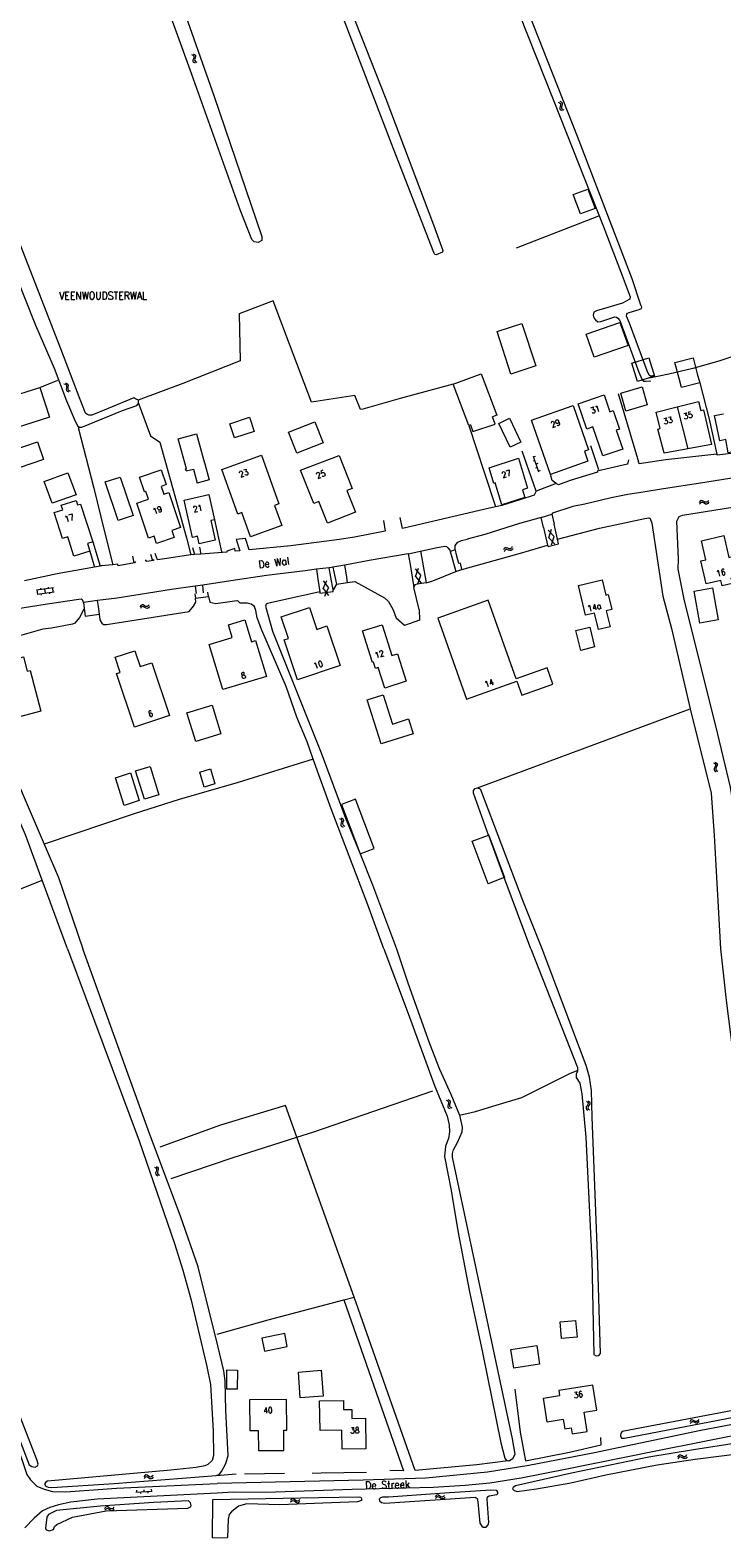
# Model space of a CAD drawing. Header units: metres. Extents: x 189705 to 199106, y 581686 to 588448.
# Tile 139 of 256: x 194162 to 194347, y 582342 to 582746. Entities that reach past the tile are written whole.
import ezdxf
from ezdxf.enums import TextEntityAlignment as Align

# ---------------------------------------------------------------- set-up
doc = ezdxf.new("R2010")
doc.units = ezdxf.units.M
doc.layers.add('B-WA-OG-GBKN-G', color=7, linetype='Continuous', lineweight=18)
doc.styles.add('Style-STANDARD', font='STANDARD.shx')

msp = doc.modelspace()

# ---------------------------------------------------------------- linework, layer by layer
at = {"layer": 'B-WA-OG-GBKN-G'}
for p, q in [((194205.159, 582739.639), (194205.524, 582739.458)), ((194205.524, 582739.458), (194205.746, 582739.216)), ((194205.658, 582738.492), (194205.538, 582738.102)), ((194205.538, 582738.102), (194205.561, 582737.774)), ((194205.561, 582737.774), (194205.789, 582737.526)), ((194205.615, 582739.835), (194205.982, 582739.657)), ((194205.773, 582738.891), (194205.658, 582738.492)), ((194205.746, 582739.216), (194205.773, 582738.891)), ((194205.789, 582737.526), (194206.156, 582737.346)), ((194205.982, 582739.657), (194206.205, 582739.418)), ((194206.113, 582738.691), (194205.996, 582738.3)), ((194205.996, 582738.3), (194206.019, 582737.971)), ((194206.019, 582737.971), (194206.245, 582737.722)), ((194206.231, 582739.08), (194206.113, 582738.691)), ((194206.205, 582739.418), (194206.231, 582739.08)), ((194206.245, 582737.722), (194206.613, 582737.543)), ((194303.468, 582726.866), (194303.837, 582726.693)), ((194303.837, 582726.693), (194304.064, 582726.456)), ((194303.991, 582725.73), (194303.879, 582725.338)), ((194303.879, 582725.338), (194303.91, 582725.01)), ((194303.91, 582725.01), (194304.143, 582724.767)), ((194303.92, 582727.072), (194304.29, 582726.902)), ((194304.097, 582726.131), (194303.991, 582725.73)), ((194304.064, 582726.456), (194304.097, 582726.131)), ((194304.143, 582724.767), (194304.514, 582724.595)), ((194304.29, 582726.902), (194304.518, 582726.667)), ((194304.442, 582725.938), (194304.333, 582725.545)), ((194304.333, 582725.545), (194304.363, 582725.217)), ((194304.363, 582725.217), (194304.595, 582724.973)), ((194304.552, 582726.33), (194304.442, 582725.938)), ((194304.518, 582726.667), (194304.552, 582726.33)), ((194304.595, 582724.973), (194304.966, 582724.801)), ((194171.399, 582651.627), (194171.786, 582651.499)), ((194170.973, 582651.372), (194171.359, 582651.242)), ((194171.359, 582651.242), (194171.61, 582651.031)), ((194171.618, 582650.302), (194171.551, 582649.9)), ((194171.551, 582649.9), (194171.617, 582649.577)), ((194171.61, 582651.031), (194171.679, 582650.712)), ((194171.617, 582649.577), (194171.876, 582649.361)), ((194171.679, 582650.712), (194171.618, 582650.302)), ((194171.786, 582651.499), (194172.038, 582651.291)), ((194171.876, 582649.361), (194172.264, 582649.232)), ((194172.043, 582650.559), (194171.979, 582650.156)), ((194171.979, 582650.156), (194172.045, 582649.833)), ((194172.038, 582651.291), (194172.109, 582650.96)), ((194172.109, 582650.96), (194172.043, 582650.559)), ((194172.045, 582649.833), (194172.302, 582649.616)), ((194172.302, 582649.616), (194172.69, 582649.487)), ((194296.788, 582631.953), (194298.213, 582627.79)), ((194297.326, 582631.926), (194296.853, 582631.764)), ((194297.177, 582630.818), (194296.703, 582630.656)), ((194297.825, 582628.925), (194297.352, 582628.763)), ((194297.974, 582630.033), (194297.501, 582629.871)), ((194298.622, 582628.141), (194298.149, 582627.979)), ((194341.507, 582619.891), (194341.26, 582619.565)), ((194341.613, 582619.406), (194341.366, 582619.08)), ((194341.794, 582620.068), (194341.507, 582619.891)), ((194341.9, 582619.581), (194341.613, 582619.406)), ((194342.12, 582620.029), (194341.794, 582620.068)), ((194342.227, 582619.541), (194341.9, 582619.581)), ((194342.48, 582619.836), (194342.12, 582620.029)), ((194342.588, 582619.352), (194342.227, 582619.541)), ((194342.85, 582619.648), (194342.48, 582619.836)), ((194342.948, 582619.161), (194342.588, 582619.352)), ((194343.174, 582619.612), (194342.85, 582619.648)), ((194343.454, 582619.783), (194343.174, 582619.612)), ((194343.562, 582619.297), (194343.284, 582619.123)), ((194343.701, 582620.108), (194343.454, 582619.783)), ((194343.807, 582619.622), (194343.562, 582619.297)), ((194343.284, 582619.123), (194342.948, 582619.161)), ((194300.738, 582612.184), (194302.343, 582610.449)), ((194300.98, 582610.139), (194301.682, 582612.399)), ((194288.955, 582607.205), (194288.758, 582606.846)), ((194289.214, 582607.421), (194288.955, 582607.205)), ((194289.543, 582607.429), (194289.214, 582607.421)), ((194289.927, 582607.29), (194289.543, 582607.429)), ((194290.32, 582607.157), (194289.927, 582607.29)), ((194290.646, 582607.167), (194290.32, 582607.157)), ((194290.898, 582607.378), (194290.646, 582607.167)), ((194291.095, 582607.734), (194290.898, 582607.378)), ((194291.27, 582607.269), (194291.075, 582606.911)), ((194300.98, 582610.139), (194302.587, 582608.404)), ((194301.643, 582608.189), (194302.343, 582610.449)), ((194289.13, 582606.74), (194288.933, 582606.381)), ((194289.389, 582606.954), (194289.13, 582606.74)), ((194289.718, 582606.962), (194289.389, 582606.954)), ((194290.103, 582606.826), (194289.718, 582606.962)), ((194290.487, 582606.689), (194290.103, 582606.826)), ((194290.825, 582606.7), (194290.487, 582606.689)), ((194291.075, 582606.911), (194290.825, 582606.7)), ((194265.089, 582601.835), (194266.602, 582600.019)), ((194265.225, 582599.78), (194266.043, 582602.001)), ((194265.225, 582599.78), (194266.739, 582597.964)), ((194265.786, 582597.799), (194266.602, 582600.019)), ((194168.152, 582596.737), (194163.596, 582596.102)), ((194168.317, 582595.548), (194163.762, 582594.913)), ((194163.96, 582594.941), (194163.794, 582596.129)), ((194164.834, 582596.274), (194164.792, 582596.572)), ((194164.942, 582594.775), (194164.9, 582595.072)), ((194166.039, 582595.231), (194165.874, 582596.419)), ((194166.912, 582596.564), (194166.87, 582596.861)), ((194167.218, 582595.092), (194167.176, 582595.389)), ((194168.119, 582595.521), (194167.954, 582596.709)), ((194240.451, 582598.56), (194241.859, 582596.661)), ((194240.47, 582596.5), (194241.413, 582598.671)), ((194240.47, 582596.5), (194241.88, 582594.602)), ((194240.918, 582594.49), (194241.859, 582596.661)), ((194191.603, 582591.971), (194191.354, 582591.647)), ((194191.705, 582591.484), (194191.455, 582591.16)), ((194191.892, 582592.145), (194191.603, 582591.971)), ((194191.994, 582591.657), (194191.705, 582591.484)), ((194192.218, 582592.102), (194191.892, 582592.145)), ((194192.32, 582591.614), (194191.994, 582591.657)), ((194192.576, 582591.907), (194192.218, 582592.102)), ((194192.68, 582591.421), (194192.32, 582591.614)), ((194192.944, 582591.715), (194192.576, 582591.907)), ((194193.038, 582591.227), (194192.68, 582591.421)), ((194193.268, 582591.676), (194192.944, 582591.715)), ((194193.374, 582591.186), (194193.038, 582591.227)), ((194193.549, 582591.845), (194193.268, 582591.676)), ((194193.653, 582591.357), (194193.374, 582591.186)), ((194193.799, 582592.167), (194193.549, 582591.845)), ((194193.901, 582591.681), (194193.653, 582591.357)), ((194345.07, 582549.827), (194345.41, 582549.604)), ((194345.26, 582548.256), (194345.243, 582547.928)), ((194345.243, 582547.928), (194345.44, 582547.654)), ((194345.426, 582548.629), (194345.26, 582548.256)), ((194345.41, 582549.604), (194345.601, 582549.336)), ((194345.588, 582549.011), (194345.426, 582548.629)), ((194345.44, 582547.654), (194345.782, 582547.431)), ((194345.546, 582549.967), (194345.888, 582549.746)), ((194345.601, 582549.336), (194345.588, 582549.011)), ((194345.738, 582548.397), (194345.722, 582548.068)), ((194345.722, 582548.068), (194345.916, 582547.793)), ((194345.902, 582548.771), (194345.738, 582548.397)), ((194345.888, 582549.746), (194346.081, 582549.481)), ((194346.067, 582549.143), (194345.902, 582548.771)), ((194345.916, 582547.793), (194346.259, 582547.571)), ((194346.081, 582549.481), (194346.067, 582549.143)), ((194244.802, 582534.883), (194245.169, 582534.707)), ((194245.169, 582534.707), (194245.393, 582534.467)), ((194245.256, 582535.084), (194245.624, 582534.91)), ((194245.393, 582534.467), (194245.423, 582534.142)), ((194245.624, 582534.91), (194245.85, 582534.673)), ((194245.85, 582534.673), (194245.88, 582534.336)), ((194245.313, 582533.742), (194245.197, 582533.351)), ((194245.197, 582533.351), (194245.224, 582533.023)), ((194245.224, 582533.023), (194245.455, 582532.777)), ((194245.423, 582534.142), (194245.313, 582533.742)), ((194245.455, 582532.777), (194245.824, 582532.602)), ((194245.766, 582533.946), (194245.653, 582533.553)), ((194245.653, 582533.553), (194245.68, 582533.225)), ((194245.68, 582533.225), (194245.909, 582532.979)), ((194245.88, 582534.336), (194245.766, 582533.946)), ((194245.909, 582532.979), (194246.278, 582532.803)), ((194273.441, 582459.396), (194273.812, 582459.227)), ((194273.812, 582459.227), (194274.041, 582458.992)), ((194273.975, 582458.266), (194273.867, 582457.873)), ((194273.867, 582457.873), (194273.901, 582457.545)), ((194273.891, 582459.607), (194274.263, 582459.44)), ((194274.078, 582458.668), (194273.975, 582458.266)), ((194274.041, 582458.992), (194274.078, 582458.668)), ((194274.263, 582459.44), (194274.493, 582459.208)), ((194274.424, 582458.478), (194274.319, 582458.084)), ((194274.319, 582458.084), (194274.352, 582457.757)), ((194274.352, 582457.757), (194274.587, 582457.515)), ((194274.531, 582458.871), (194274.424, 582458.478)), ((194274.493, 582459.208), (194274.531, 582458.871)), ((194311.206, 582457.925), (194310.987, 582457.58)), ((194311.026, 582459.162), (194311.331, 582458.891)), ((194311.422, 582458.279), (194311.206, 582457.925)), ((194311.331, 582458.891), (194311.482, 582458.6)), ((194311.481, 582457.65), (194311.417, 582457.327)), ((194311.482, 582458.6), (194311.422, 582458.279)), ((194311.698, 582457.996), (194311.481, 582457.65)), ((194311.518, 582459.231), (194311.825, 582458.963)), ((194311.914, 582458.341), (194311.698, 582457.996)), ((194311.825, 582458.963), (194311.977, 582458.673)), ((194311.977, 582458.673), (194311.914, 582458.341)), ((194273.901, 582457.545), (194274.137, 582457.304)), ((194274.137, 582457.304), (194274.509, 582457.136)), ((194274.587, 582457.515), (194274.959, 582457.346)), ((194310.987, 582457.58), (194310.924, 582457.257)), ((194310.924, 582457.257), (194311.079, 582456.958)), ((194311.079, 582456.958), (194311.386, 582456.688)), ((194311.417, 582457.327), (194311.57, 582457.027)), ((194311.57, 582457.027), (194311.877, 582456.757)), ((194195.204, 582441.439), (194195.565, 582441.25)), ((194195.665, 582441.624), (194196.027, 582441.438)), ((194196.027, 582441.438), (194196.244, 582441.193)), ((194195.675, 582440.281), (194195.545, 582439.894)), ((194195.545, 582439.894), (194195.56, 582439.565)), ((194195.56, 582439.565), (194195.782, 582439.312)), ((194195.565, 582441.25), (194195.781, 582441.002)), ((194195.799, 582440.677), (194195.675, 582440.281)), ((194195.781, 582441.002), (194195.799, 582440.677)), ((194195.782, 582439.312), (194196.145, 582439.123)), ((194196.135, 582440.468), (194196.008, 582440.08)), ((194196.008, 582440.08), (194196.023, 582439.751)), ((194196.023, 582439.751), (194196.243, 582439.497)), ((194196.262, 582440.854), (194196.135, 582440.468)), ((194196.243, 582439.497), (194196.606, 582439.308)), ((194196.244, 582441.193), (194196.262, 582440.854)), ((194338.94, 582373.545), (194338.702, 582373.213)), ((194339.058, 582373.062), (194338.819, 582372.73)), ((194339.223, 582373.729), (194338.94, 582373.545)), ((194339.341, 582373.244), (194339.058, 582373.062)), ((194339.551, 582373.697), (194339.223, 582373.729)), ((194339.668, 582373.212), (194339.341, 582373.244)), ((194339.915, 582373.513), (194339.551, 582373.697)), ((194340.034, 582373.03), (194339.668, 582373.212)), ((194340.289, 582373.333), (194339.915, 582373.513)), ((194340.398, 582372.849), (194340.034, 582373.03)), ((194340.614, 582373.304), (194340.289, 582373.333)), ((194340.736, 582372.819), (194340.398, 582372.849)), ((194340.889, 582373.482), (194340.614, 582373.304)), ((194341.009, 582372.998), (194340.736, 582372.819)), ((194341.129, 582373.812), (194340.889, 582373.482)), ((194341.246, 582373.33), (194341.009, 582372.998)), ((194335.689, 582364.114), (194335.442, 582363.788)), ((194335.794, 582363.628), (194335.547, 582363.302)), ((194335.976, 582364.29), (194335.689, 582364.114)), ((194336.082, 582363.803), (194335.794, 582363.628)), ((194336.303, 582364.25), (194335.976, 582364.29)), ((194336.408, 582363.763), (194336.082, 582363.803)), ((194336.662, 582364.058), (194336.303, 582364.25)), ((194336.77, 582363.573), (194336.408, 582363.763)), ((194337.031, 582363.869), (194336.662, 582364.058)), ((194337.129, 582363.382), (194336.77, 582363.573)), ((194337.356, 582363.832), (194337.031, 582363.869)), ((194337.466, 582363.344), (194337.129, 582363.382)), ((194337.636, 582364.004), (194337.356, 582363.832)), ((194337.743, 582363.517), (194337.466, 582363.344)), ((194337.883, 582364.328), (194337.636, 582364.004)), ((194337.988, 582363.842), (194337.743, 582363.517)), ((194192.638, 582358.811), (194192.367, 582358.505)), ((194192.706, 582358.319), (194192.435, 582358.013)), ((194192.938, 582358.964), (194192.638, 582358.811)), ((194193.006, 582358.47), (194192.706, 582358.319)), ((194193.261, 582358.899), (194192.938, 582358.964)), ((194193.329, 582358.405), (194193.006, 582358.47)), ((194193.605, 582358.679), (194193.261, 582358.899)), ((194193.674, 582358.188), (194193.329, 582358.405)), ((194193.958, 582358.462), (194193.605, 582358.679)), ((194194.018, 582357.97), (194193.674, 582358.188)), ((194194.278, 582358.401), (194193.958, 582358.462)), ((194194.35, 582357.905), (194194.018, 582357.97)), ((194194.571, 582358.55), (194194.278, 582358.401)), ((194194.641, 582358.056), (194194.35, 582357.905)), ((194194.842, 582358.854), (194194.571, 582358.55)), ((194194.91, 582358.362), (194194.641, 582358.056)), ((194190.227, 582354.397), (194194.62, 582354.648)), ((194190.398, 582354.907), (194190.427, 582354.408)), ((194191.425, 582354.465), (194191.454, 582353.966)), ((194192.395, 582355.021), (194192.423, 582354.522)), ((194193.422, 582354.579), (194193.45, 582354.08)), ((194194.392, 582355.135), (194194.42, 582354.636)), ((194231.992, 582352.517), (194232.291, 582352.649)), ((194232.291, 582352.649), (194232.619, 582352.563)), ((194232.619, 582352.563), (194232.948, 582352.323)), ((194270.77, 582353.454), (194270.495, 582353.151)), ((194270.832, 582352.961), (194270.558, 582352.658)), ((194271.071, 582353.605), (194270.77, 582353.454)), ((194271.134, 582353.11), (194270.832, 582352.961)), ((194271.393, 582353.536), (194271.071, 582353.605)), ((194271.456, 582353.042), (194271.134, 582353.11)), ((194271.735, 582353.313), (194271.393, 582353.536)), ((194271.799, 582352.821), (194271.456, 582353.042)), ((194272.086, 582353.093), (194271.735, 582353.313)), ((194272.141, 582352.599), (194271.799, 582352.821)), ((194272.406, 582353.028), (194272.086, 582353.093)), ((194272.473, 582352.532), (194272.141, 582352.599)), ((194272.7, 582353.174), (194272.406, 582353.028)), ((194272.764, 582352.68), (194272.473, 582352.532)), ((194272.974, 582353.475), (194272.7, 582353.174)), ((194273.037, 582352.983), (194272.764, 582352.68)), ((194182.159, 582350.324), (194181.881, 582350.024)), ((194182.216, 582349.831), (194181.938, 582349.531)), ((194182.462, 582350.471), (194182.159, 582350.324)), ((194182.519, 582349.976), (194182.216, 582349.831)), ((194182.783, 582350.399), (194182.462, 582350.471)), ((194182.84, 582349.904), (194182.519, 582349.976)), ((194183.122, 582350.172), (194182.783, 582350.399)), ((194183.181, 582349.678), (194182.84, 582349.904)), ((194183.471, 582349.947), (194183.122, 582350.172)), ((194183.519, 582349.453), (194183.181, 582349.678)), ((194183.79, 582349.878), (194183.471, 582349.947)), ((194183.851, 582349.381), (194183.519, 582349.453)), ((194184.085, 582350.021), (194183.79, 582349.878)), ((194184.144, 582349.526), (194183.851, 582349.381)), ((194184.363, 582350.319), (194184.085, 582350.021)), ((194184.42, 582349.825), (194184.144, 582349.526)), ((194231.703, 582352.23), (194231.992, 582352.517)), ((194231.739, 582351.734), (194232.029, 582352.02)), ((194232.029, 582352.02), (194232.331, 582352.149)), ((194232.331, 582352.149), (194232.646, 582352.067)), ((194232.646, 582352.067), (194232.985, 582351.828)), ((194232.948, 582352.323), (194233.278, 582352.083)), ((194232.985, 582351.828), (194233.314, 582351.586)), ((194233.278, 582352.083), (194233.596, 582351.997)), ((194233.314, 582351.586), (194233.631, 582351.5)), ((194233.596, 582351.997), (194233.905, 582352.129)), ((194233.631, 582351.5), (194233.941, 582351.634)), ((194233.905, 582352.129), (194234.196, 582352.417)), ((194233.941, 582351.634), (194234.231, 582351.922))]:
    msp.add_line(p, q, dxfattribs=at)
at = {"layer": 'B-WA-OG-GBKN-G', "flags": 128}
for points in [[(194202.032, 582754.491), (194211.233, 582728.403), (194224.027, 582690.886), (194224.05, 582689.747), (194223.05, 582689.259), (194221.957, 582689.376), (194221.329, 582690.051), (194218.24, 582697.983), (194204.769, 582735.527), (194190.882, 582774.033)], [(194329.32, 582653.576), (194328.202, 582653.457), (194327.847, 582653.663), (194327.297, 582654.836), (194322.592, 582667.6), (194321.793, 582669.512), (194321.848, 582670.02), (194322.053, 582670.324), (194322.487, 582670.523), (194325.186, 582671.292), (194325.772, 582671.567), (194325.877, 582671.922), (194325.575, 582672.432), (194323.266, 582679.538), (194308.639, 582717.608), (194290.241, 582764.319)], [(194290.591, 582756.643), (194302.258, 582727.107), (194315.497, 582693.748), (194320.605, 582680.372), (194322.722, 582674.715)], [(194247.665, 582751.907), (194257.287, 582727.729), (194270.042, 582694.016), (194272.542, 582687.102), (194272.442, 582686.606), (194270.714, 582685.951), (194270.416, 582686.011), (194270.079, 582686.547), (194259.287, 582714.361), (194245.91, 582749.237)], [(194170.1, 582660.751), (194158.101, 582691.701), (194145.739, 582724.142), (194135.439, 582745.257), (194134.672, 582745.931), (194132.463, 582745.119), (194131.834, 582744.398), (194131.578, 582743.212), (194132.112, 582741.422), (194145.072, 582713.981), (194154.313, 582689.75), (194163.313, 582667.102)], [(194309.462, 582696.892), (194307.507, 582702.081), (194311.375, 582703.538), (194313.33, 582698.35), (194309.462, 582696.892)], [(194292.307, 582687.844), (194314.374, 582696.425)], [(194275.29, 582651.32), (194261.082, 582647.438), (194251.101, 582644.563), (194250.491, 582644.516), (194248.97, 582648.237), (194237.345, 582646.492), (194231.415, 582661.958), (194227.057, 582673.629), (194217.909, 582670.112), (194218.246, 582657.557), (194202.805, 582651.494), (194190.829, 582646.956)], [(194322.722, 582674.715), (194322.64, 582674.029), (194320.677, 582673.002), (194313.749, 582670.892), (194313.011, 582670.541), (194312.852, 582669.78), (194313.024, 582669.017), (194313.428, 582668.556), (194314.109, 582668.018), (194314.897, 582668.088), (194318.616, 582669.331), (194319.123, 582669.201), (194319.426, 582668.97), (194319.98, 582668.33), (194325.033, 582654.471), (194325.883, 582652.584), (194326.336, 582652.124), (194326.87, 582652.044), (194328.319, 582652.211)], [(194313.117, 582658.487), (194310.964, 582664.712), (194320.013, 582667.841), (194322.165, 582661.615), (194313.117, 582658.487)], [(194163.313, 582667.102), (194168.333, 582655.555), (194171.672, 582646.815), (194173.993, 582641.36), (194174.669, 582640.034), (194175.125, 582639.726), (194175.76, 582639.772), (194186.693, 582644.19), (194190.488, 582645.561), (194190.848, 582645.989), (194190.977, 582646.319), (194190.956, 582646.98), (194190.298, 582647.289), (194189.995, 582647.47), (194189.666, 582647.599), (194182.86, 582644.777), (194178.4, 582642.98), (194177.665, 582643.011), (194177.107, 582643.244), (194176.753, 582643.5), (194175.308, 582647.195), (194170.1, 582660.751)], [(194290.79, 582653.96), (194287.05, 582665.35), (194293.71, 582667.54), (194297.45, 582656.15), (194290.79, 582653.96)], [(194370.33, 582657.319), (194367.69, 582664.377), (194357.426, 582661.072), (194346.499, 582657.467), (194339.522, 582655.484), (194333.135, 582653.98), (194327.892, 582652.849)], [(194324.727, 582652.005), (194323.186, 582656.92), (194327.704, 582658.336), (194329.245, 582653.421), (194324.727, 582652.005)], [(194335.87, 582652.76), (194334.732, 582657.057), (194339.612, 582658.347), (194340.74, 582654.07)], [(194164.48, 582650.35), (194169.324, 582652.321)], [(194279.933, 582640.352), (194279.47, 582640.18), (194275.29, 582651.32), (194282.8, 582654.08), (194286.97, 582642.96), (194285.831, 582642.538)], [(194340.74, 582654.07), (194341.38, 582651.66), (194336.5, 582650.37), (194335.87, 582652.76)], [(194341.38, 582651.66), (194343.892, 582641.909), (194346.01, 582632.5)], [(194167.08, 582642.46), (194148.9, 582636.67), (194146.38, 582644.64), (194164.48, 582650.35), (194167.08, 582642.46)], [(194317.31, 582643.89), (194318.23, 582644.2), (194319.92, 582639.26), (194319.03, 582638.96), (194320.75, 582633.89), (194315.39, 582632.06), (194312.73, 582639.81), (194311.15, 582639.26), (194308.82, 582646.05), (194315.77, 582648.42)], [(194315.77, 582648.42), (194317.31, 582643.89)], [(194319.554, 582648.818), (194324.99, 582630.47)], [(194327.33, 582645.72), (194321.55, 582644.08), (194320.22, 582648.9), (194326, 582650.55), (194327.33, 582645.72)], [(194190.9, 582646.32), (194194.162, 582637.403), (194196.665, 582635.758), (194200.473, 582621.983), (194203.839, 582610.092), (194205.02, 582605.53)], [(194301.36, 582627.04), (194296.32, 582641.6), (194307.46, 582645.55), (194311.58, 582633.68), (194310.48, 582633.29), (194311.43, 582630.64), (194301.36, 582627.04)], [(194338.19, 582633.915), (194331.85, 582632.76), (194330.19, 582639.23), (194330.83, 582639.4), (194329.67, 582643.77), (194335.355, 582645.21)], [(194335.355, 582645.21), (194341.04, 582646.65), (194341.67, 582644.2), (194342.36, 582644.38), (194344.53, 582635.07), (194338.19, 582633.915)], [(194335.355, 582645.21), (194338.19, 582633.915)], [(194353.28, 582644.16), (194354.79, 582636.65), (194353.24, 582636.37), (194353.76, 582633.76), (194349.01, 582632.92), (194348.38, 582636.47), (194346.74, 582636.12), (194345.37, 582642.91), (194347.794, 582643.293)], [(194174.793, 582639.677), (194178.99, 582623.435), (194181.651, 582612.463)], [(194216.72, 582636.87), (194215.43, 582640.69), (194220.71, 582642.4), (194221.97, 582638.61), (194216.72, 582636.87)], [(194233.4, 582632.77), (194231.18, 582638.39), (194238.19, 582641.15), (194240.41, 582635.53), (194233.4, 582632.77)], [(194279.47, 582640.18), (194283.622, 582627.709), (194286.652, 582618.538)], [(194279.933, 582640.352), (194280.602, 582638.566), (194286.553, 582640.6), (194285.831, 582642.538)], [(194287.52, 582640.77), (194290.36, 582642.13), (194293.42, 582635.74), (194290.57, 582634.38), (194287.52, 582640.77)], [(194165.49, 582631.08), (194152.38, 582626.63), (194150.76, 582631.32), (194163.85, 582635.84), (194165.49, 582631.08)], [(194203.731, 582628.048), (194203.592, 582628.556), (194203.781, 582628.622), (194201.625, 582636.598), (194203.57, 582637.14)], [(194203.57, 582637.14), (194206.51, 582637.96), (194208.41, 582631.1)], [(194367.03, 582638.06), (194367.63, 582636.1), (194362.93, 582634.86), (194358, 582633.9), (194352.05, 582632.97), (194346.08, 582632.29), (194346.01, 582632.5), (194332.29, 582631.02), (194325.18, 582629.89), (194324.99, 582630.47)], [(194213.29, 582628.44), (194223.89, 582632.29), (194228.61, 582619.17), (194227.45, 582618.73), (194229.35, 582613.41), (194220.98, 582610.33), (194218.67, 582616.86), (194217.55, 582616.46), (194213.29, 582628.44)], [(194241.6, 582614.05), (194239.29, 582619.82), (194237.91, 582619.27), (194234.42, 582628.19), (194244.75, 582632.16), (194248.22, 582623.3), (194246.81, 582622.75), (194249.09, 582616.94), (194241.6, 582614.05)], [(194288.35, 582618.98), (194286.6, 582624.8), (194286.16, 582624.67), (194284.94, 582628.84), (194292.84, 582631.41), (194295.26, 582623.41), (194293.86, 582622.99), (194294.47, 582620.94), (194288.35, 582618.98)], [(194297.59, 582622.57), (194293.751, 582633.301)], [(194314.343, 582628.35), (194312.233, 582634.769)], [(194174.2, 582621.62), (194167.83, 582619.4), (194165.7, 582625.2), (194172.01, 582627.51), (194174.2, 582621.62)], [(194193.665, 582609.997), (194190.48, 582619.376), (194193.644, 582620.448), (194192.937, 582622.532), (194192.549, 582622.4), (194191.22, 582626.321), (194197.007, 582628.282), (194198.339, 582624.352), (194196.994, 582623.896), (194197.7, 582621.812), (194199.045, 582622.268), (194202.226, 582612.882), (194199.866, 582612.083), (194200.504, 582610.187), (194195.812, 582608.608), (194195.18, 582610.511), (194193.665, 582609.997)], [(194203.731, 582628.048), (194205.658, 582628.524), (194206.704, 582624.755)], [(194208.41, 582631.1), (194208.755, 582629.966), (194209.937, 582625.639), (194206.704, 582624.755)], [(194314.03, 582627.66), (194306.64, 582625.45), (194303.53, 582624.34), (194302.9, 582624.68), (194297.59, 582622.57), (194296.97, 582621.52), (194293.14, 582620.26), (194288.36, 582618.8), (194285.02, 582618.07), (194261.69, 582612.63), (194261.108, 582615.503)], [(194368.215, 582629.662), (194366.357, 582629.091), (194360.452, 582627.736), (194351.702, 582626.376), (194341.043, 582624.625), (194331.658, 582623.243), (194326.239, 582622.343), (194322.144, 582621.712), (194317.691, 582620.803), (194310.564, 582619.077), (194307.333, 582618.49), (194301.959, 582616.7), (194301.728, 582616.447), (194302.345, 582613.717)], [(194322.34, 582631.03), (194322.06, 582629.82), (194313.92, 582627.99), (194314.03, 582627.66)], [(194189.525, 582616.086), (194185.51, 582614.785), (194182.041, 582625.076), (194186.057, 582626.377), (194189.525, 582616.086)], [(194302.9, 582624.68), (194301.822, 582625.442), (194301.36, 582627.04)], [(194174.33, 582619.85), (194174.64, 582618.9), (194175.42, 582619.15), (194178.69, 582609.06), (194177.25, 582608.59), (194177.91, 582606.54), (194173.66, 582605.18), (194172.02, 582610.35), (194170.57, 582609.89), (194168.35, 582616.87), (194170.637, 582617.606)], [(194170.637, 582617.606), (194170.236, 582618.852), (194174.236, 582620.138), (194174.33, 582619.85)], [(194211.53, 582609.48), (194207.19, 582608.52), (194206.74, 582610.51), (194205.42, 582610.21), (194203.18, 582620.18), (194209.83, 582621.67), (194211.36, 582614.94), (194210.35, 582614.71), (194211.53, 582609.48)], [(194353.315, 582500), (194350.967, 582532.235), (194350.401, 582538.16), (194349.602, 582543.273), (194346.203, 582557.527), (194337.202, 582593.702), (194335.611, 582601.693), (194335.657, 582604.41), (194335.25, 582614.527), (194335.895, 582615.793), (194336.762, 582616.143), (194362.543, 582620.309)], [(194299.535, 582612.85), (194298.901, 582615.578), (194293.045, 582613.919), (194283.775, 582610.986), (194279.065, 582609.725)], [(194298.901, 582615.578), (194301.728, 582616.447)], [(194303.248, 582609.72), (194314.504, 582612.695), (194326.719, 582615.25), (194327.763, 582615.42), (194328.092, 582615.316), (194328.566, 582614.067), (194331.466, 582594.48), (194333.788, 582585.773), (194338.851, 582564.267)], [(194181.651, 582612.463), (194184.038, 582602.863)], [(194211.36, 582614.94), (194213.237, 582606.314)], [(194256.637, 582614.768), (194257.11, 582611.84), (194248.82, 582610.25), (194244.85, 582609.65), (194231.76, 582607.98), (194220.64, 582606.86), (194219.62, 582609.9), (194217.16, 582609.68)], [(194299.535, 582612.85), (194300.624, 582608.159)], [(194303.248, 582609.72), (194302.345, 582613.717)], [(194178.69, 582609.06), (194180.692, 582602.506)], [(194205.446, 582607.54), (194205.921, 582605.602)], [(194207.301, 582607.577), (194207.659, 582605.741)], [(194217.16, 582609.68), (194218.15, 582606.62), (194216.83, 582606.51), (194216.77, 582607.21), (194214.64, 582606.53), (194214.66, 582606.3), (194207.659, 582605.741)], [(194263.233, 582605.85), (194271.046, 582607.546), (194273.107, 582607.888), (194273.537, 582607.732), (194273.865, 582607.374), (194274.419, 582606.76), (194274.493, 582606.454), (194274.93, 582604.907)], [(194276.319, 582605.148), (194275.794, 582607.131), (194275.826, 582608.021), (194275.851, 582608.021), (194276.519, 582608.905), (194277.513, 582609.355), (194279.065, 582609.725)], [(194277.658, 582601.654), (194293.391, 582605.963), (194300.624, 582608.159)], [(194300.624, 582608.159), (194300.722, 582607.739), (194303.523, 582608.506), (194303.248, 582609.72)], [(194343.108, 582597.733), (194341.689, 582603.904), (194343.037, 582604.214), (194341.86, 582609.331), (194347.835, 582610.705), (194349.178, 582604.864), (194350.479, 582605.163), (194351.732, 582599.718)], [(194177.91, 582606.54), (194179.182, 582602.234)], [(194190.14, 582603.79), (194189.87, 582603.39), (194185.5, 582602.58), (194185.42, 582603), (194184.038, 582602.863)], [(194189.32, 582605.191), (194189.739, 582603.435)], [(194194.97, 582604.31), (194194.98, 582604.02), (194193.15, 582603.75), (194192.8, 582604.18)], [(194194.177, 582605.69), (194194.749, 582604.034)], [(194205.921, 582605.602), (194205.02, 582605.53), (194197.95, 582604.5), (194196.07, 582604.22), (194195.4, 582605.916)], [(194207.659, 582605.741), (194205.921, 582605.602)], [(194263.233, 582605.85), (194252.778, 582604.021), (194246.275, 582602.817)], [(194263.233, 582605.85), (194263.731, 582602.966)], [(194266.574, 582606.575), (194267.096, 582603.549)], [(194267.096, 582603.549), (194268.048, 582598.035)], [(194274.518, 582606.454), (194275.843, 582606.953)], [(194274.93, 582604.907), (194276.003, 582601.107)], [(194277.658, 582601.654), (194277.29, 582603.309), (194276.832, 582603.21), (194276.319, 582605.148)], [(194179.182, 582602.234), (194169.18, 582600.43), (194160.439, 582598.589)], [(194180.692, 582602.506), (194179.182, 582602.234)], [(194184.038, 582602.863), (194180.99, 582602.56), (194180.692, 582602.506)], [(194238.671, 582601.666), (194235.607, 582601.299), (194225.232, 582600.002), (194215.693, 582598.546), (194208.179, 582597.445)], [(194242.1, 582602.077), (194238.671, 582601.666)], [(194238.671, 582601.666), (194239.048, 582598.993)], [(194243.085, 582602.227), (194242.601, 582602.137), (194242.1, 582602.077)], [(194242.549, 582599.545), (194242.1, 582602.077)], [(194243.099, 582596.129), (194242.549, 582599.545)], [(194246.275, 582602.817), (194243.085, 582602.227)], [(194243.085, 582602.227), (194243.61, 582599.713)], [(194243.61, 582599.713), (194244.04, 582597.654)], [(194244.04, 582597.654), (194247.016, 582598.116), (194246.687, 582600.2)], [(194246.687, 582600.2), (194246.275, 582602.817)], [(194263.731, 582602.966), (194264.798, 582596.786)], [(194268.048, 582598.035), (194269.86, 582598.535), (194276.003, 582601.107)], [(194276.003, 582601.107), (194277.658, 582601.654)], [(194351.732, 582599.718), (194349.734, 582599.258), (194350.062, 582597.835), (194347.391, 582597.22), (194347.064, 582598.643), (194343.108, 582597.733)], [(194206.128, 582597.145), (194199.822, 582596.222), (194185.247, 582593.964)], [(194206.092, 582595.109), (194206.241, 582593.957)], [(194208.179, 582597.445), (194206.128, 582597.145)], [(194206.128, 582597.145), (194206.434, 582595.154)], [(194208.402, 582595.389), (194208.179, 582597.445)], [(194209.712, 582594.405), (194209.568, 582595.526)], [(194239.522, 582595.632), (194225.505, 582592.528), (194225.148, 582592.303), (194224.966, 582591.77), (194226.873, 582585.124), (194239.914, 582552.479), (194246.439, 582534.974), (194250.373, 582525.462)], [(194239.048, 582598.993), (194239.522, 582595.632)], [(194239.522, 582595.632), (194239.576, 582595.248), (194243.161, 582595.679), (194243.099, 582596.129)], [(194244.04, 582597.654), (194243.099, 582596.129)], [(194247.016, 582598.116), (194248.924, 582598.432), (194256.894, 582594.004), (194257.928, 582593.006), (194259.232, 582590.76), (194260.003, 582588.61)], [(194268.048, 582598.035), (194265.611, 582597.701), (194265.025, 582597.478), (194264.798, 582596.786)], [(194266.168, 582590.901), (194264.798, 582596.786)], [(194315.236, 582598.847), (194316.189, 582594.757), (194316.878, 582594.917), (194317.815, 582590.899), (194316.343, 582590.556), (194317.342, 582586.271), (194314.217, 582585.543), (194313.197, 582589.918), (194310.752, 582589.348), (194308.883, 582597.366), (194315.236, 582598.847)], [(194344.789, 582596.69), (194346.352, 582588.16), (194341.441, 582587.261), (194339.878, 582595.79), (194344.789, 582596.69)], [(194179.984, 582593.279), (194176.193, 582592.785), (194176.019, 582593.294), (194175.868, 582593.498), (194175.564, 582593.678), (194174.293, 582593.484), (194165.899, 582592.223), (194158.115, 582590.983), (194149.341, 582589.802), (194142.269, 582588.608), (194140.388, 582588.495), (194136.748, 582587.581), (194132.447, 582586.596), (194128.62, 582585.17)], [(194176.255, 582590.979), (194175.095, 582588.726), (194173.89, 582587.261), (194173.228, 582586.961), (194167.655, 582585.858), (194165.341, 582585.595), (194155.284, 582582.771), (194148.432, 582580.458), (194147.564, 582579.879), (194147.076, 582579.197), (194146.967, 582578.206), (194147.951, 582573.931), (194150.176, 582565.833), (194152.759, 582557.836), (194165.644, 582528.037)], [(194176.193, 582592.785), (194176.394, 582591.176)], [(194176.394, 582591.176), (194176.648, 582589.147), (194180.369, 582589.612)], [(194185.247, 582593.964), (194179.984, 582593.279)], [(194180.202, 582591.701), (194179.984, 582593.279)], [(194180.369, 582589.612), (194180.488, 582589.627), (194180.202, 582591.701)], [(194180.369, 582589.612), (194180.63, 582588.152), (194181.131, 582587.208), (194181.585, 582586.85), (194182.373, 582586.844), (194204.503, 582590.317), (194205.683, 582591.757), (194206.326, 582592.845), (194206.241, 582593.957)], [(194206.241, 582593.957), (194209.712, 582594.405)], [(194209.712, 582594.405), (194210.061, 582592.894), (194211.659, 582592.528), (194217.33, 582593.3), (194217.609, 582593.247), (194218.138, 582592.709), (194220.12, 582592.669), (194221.185, 582592.382), (194221.766, 582591.996), (194222.017, 582591.589)], [(194237.789, 582550.824), (194236.15, 582555.402), (194233.431, 582562.029), (194230.495, 582570.233), (194223.977, 582585.348), (194222.732, 582588.635), (194222.442, 582590.62), (194222.017, 582591.589)], [(194230.023, 582582.721), (194231.186, 582583.113), (194229.238, 582588.906), (194236.79, 582591.445), (194238.763, 582585.578), (194241.463, 582586.486), (194245.017, 582575.918), (194233.601, 582572.08), (194230.023, 582582.721)], [(194278.898, 582566.862), (194292.379, 582571.658), (194293.697, 582567.955), (194302.002, 582570.909), (194300.46, 582575.243), (194292.204, 582572.306), (194284.704, 582593.392), (194271.173, 582588.578), (194278.898, 582566.862)], [(194209.911, 582581.514), (194216.095, 582583.392), (194215.065, 582586.784), (194219.437, 582588.112), (194221.214, 582582.261), (194222.318, 582582.596), (194225.245, 582572.957), (194213.585, 582569.415), (194209.911, 582581.514)], [(194266.168, 582590.901), (194266.269, 582588.006), (194262.217, 582586.597), (194260.003, 582588.61)], [(194251, 582585.165), (194256.266, 582586.824), (194258.886, 582578.548), (194260.392, 582579.024), (194262.727, 582571.645), (194256.988, 582569.829), (194255.238, 582575.358), (194254.485, 582575.12), (194253.948, 582576.817), (194253.642, 582576.721), (194251, 582585.165)], [(194311.916, 582586.184), (194313.215, 582580.845), (194309.493, 582579.94), (194308.194, 582585.279), (194311.916, 582586.184)], [(194185.079, 582573.717), (194186.011, 582574.027), (194184.664, 582578.083), (194190.013, 582579.86), (194191.436, 582575.575), (194194.533, 582576.603), (194199.229, 582562.462), (194189.851, 582559.348), (194185.079, 582573.717)], [(194165.156, 582518.357), (194160.657, 582530.539), (194157.76, 582537.09), (194154.226, 582543.57), (194151.252, 582550.224), (194147.721, 582560.312), (194141.246, 582577.511), (194140.415, 582578.61), (194132.449, 582576.863), (194125.907, 582575.158), (194118.873, 582572.337), (194116.018, 582570.96), (194111.96, 582568.626), (194109.818, 582567.625), (194106.966, 582566.629), (194105.337, 582566.26), (194104.448, 582566.267), (194104.069, 582566.523), (194103.321, 582567.905)], [(194152.16, 582571.827), (194152.937, 582572.032), (194151.887, 582576.014), (194160.105, 582578.18), (194161.121, 582574.326), (194161.914, 582574.535), (194164.783, 582563.647), (194154.995, 582561.067), (194152.16, 582571.827)], [(194256.044, 582554.856), (194252.259, 582566.685), (194256.535, 582568.053), (194259.049, 582560.196), (194263.335, 582561.567), (194264.606, 582557.596), (194256.044, 582554.856)], [(194203.938, 582563.226), (194210.684, 582565.275), (194213.027, 582557.562), (194206.281, 582555.513), (194203.938, 582563.226)], [(194281.84, 582543.063), (194338.851, 582564.267)], [(194338.851, 582564.267), (194344.431, 582541.659), (194345.236, 582530.345), (194346.964, 582500)], [(194237.789, 582550.824), (194217.648, 582544.509), (194201.862, 582539.947), (194189.765, 582536.096), (194165.644, 582528.037)], [(194256.693, 582500), (194252.387, 582511.756), (194242.57, 582537.467), (194237.789, 582550.824)], [(194188.806, 582547.081), (194191.155, 582539.666), (194187.126, 582538.389), (194184.777, 582545.804), (194188.806, 582547.081)], [(194194.039, 582548.857), (194196.399, 582541.267), (194192.54, 582540.068), (194190.181, 582547.657), (194194.039, 582548.857)], [(194207.364, 582547.303), (194210.234, 582548.175), (194211.458, 582544.147), (194208.588, 582543.275), (194207.364, 582547.303)], [(194280.708, 582541.715), (194280.768, 582542.379), (194281.196, 582542.889), (194281.84, 582543.063)], [(194281.84, 582543.063), (194282.345, 582542.918), (194282.727, 582542.557)], [(194299.123, 582500), (194293.935, 582512.955), (194282.727, 582542.557)], [(194250.373, 582525.462), (194254.119, 582526.873), (194249.14, 582540.093), (194245.394, 582538.682), (194250.373, 582525.462)], [(194284.742, 582530.44), (194280.708, 582541.715)], [(194289.003, 582519.041), (194284.689, 582517.418), (194280.404, 582528.807), (194284.742, 582530.44)], [(194284.742, 582530.44), (194284.815, 582530.467), (194284.867, 582530.329)], [(194284.867, 582530.329), (194284.742, 582530.44)], [(194289.003, 582519.041), (194284.867, 582530.329)], [(194284.867, 582530.329), (194289.1, 582519.077)], [(194165.644, 582528.037), (194169.515, 582519.091), (194176.052, 582500)], [(194250.373, 582525.462), (194253.646, 582517.084), (194260.097, 582500)], [(194122.351, 582501.237), (194165.156, 582518.357)], [(194171.936, 582500), (194165.156, 582518.357)], [(194289.1, 582519.077), (194289.003, 582519.041)], [(194296.124, 582500), (194289.003, 582519.041)], [(194117.209, 582500), (194116.455, 582485.899), (194116.516, 582481.477), (194117.194, 582477.938), (194118.346, 582473.481), (194121.332, 582463.95), (194159.55, 582363.403), (194161.06, 582359.094), (194161.987, 582357.689)], [(194120.078, 582500), (194118.836, 582493.195), (194118.341, 582489.135), (194118.185, 582486.01), (194118.439, 582477.927), (194119.565, 582470.624), (194120.258, 582468.584), (194122.149, 582464.299), (194140.138, 582417.884), (194161.668, 582361.681), (194162.325, 582361.243), (194163.213, 582361.083), (194163.902, 582361.457), (194164.033, 582361.862), (194163.788, 582362.856), (194139.543, 582424.98), (194127.313, 582456.857), (194123.415, 582466.523), (194122.351, 582469.683), (194121.692, 582472.611)], [(194171.936, 582500), (194191.145, 582448.469), (194200.62, 582420.988), (194202.866, 582413.827), (194205.053, 582405.853), (194209.256, 582388.027), (194210.253, 582383.216), (194210.924, 582370.681), (194211.066, 582364.226), (194210.673, 582362.857), (194209.544, 582361.749), (194208.753, 582361.427), (194206.412, 582361.016), (194199.645, 582360.265), (194166.583, 582357.29), (194166.072, 582357.016), (194165.788, 582356.587), (194166.088, 582355.999), (194166.746, 582355.714), (194167.685, 582355.578), (194184.415, 582356.67)], [(194211.733, 582358.789), (194212.544, 582359.105), (194213.211, 582359.861), (194214.376, 582362.086), (194214.955, 582364.216), (194214.33, 582376.267), (194214.15, 582384.171), (194213.794, 582386.843), (194212.256, 582393.59), (194206.965, 582414.73), (194202.238, 582428.292), (194194.007, 582450.171), (194176.052, 582500)], [(194256.693, 582500), (194263.253, 582482.671), (194270.314, 582463.37), (194273.668, 582455.106), (194274.23, 582452.762), (194274.34, 582450.932), (194274.018, 582449.156), (194273.236, 582447.08), (194272.957, 582444.338), (194274.751, 582435.173), (194276.531, 582424.434), (194279.559, 582408.473), (194283.163, 582391.796), (194288.044, 582367.61), (194289.174, 582363.457), (194289.55, 582362.946), (194290.058, 582362.786)], [(194260.097, 582500), (194263.225, 582490.549), (194268.997, 582474.588), (194271.65, 582467.677), (194274.714, 582461.017), (194276.956, 582455.37)], [(194296.124, 582500), (194308.654, 582468.151), (194308.671, 582467.185), (194308.256, 582466.376), (194308.299, 582465.486), (194309.275, 582463.927), (194309.833, 582461.126), (194310.868, 582449.454), (194312.439, 582416.404), (194312.972, 582391.234)], [(194312.519, 582454.876), (194312.357, 582461.967), (194311.857, 582465.58), (194310.946, 582468.664), (194299.123, 582500)], [(194346.964, 582500), (194348.61, 582485.394), (194353.528, 582446.241), (194355.311, 582430.368), (194357.115, 582416.731), (194359.036, 582388.507), (194359.171, 582383.907), (194358.705, 582380.277), (194358.032, 582378.911), (194357.441, 582378.332), (194356.242, 582377.784), (194352.115, 582376.628), (194320.574, 582370.615), (194320.214, 582370.212), (194320.13, 582369.425), (194320.455, 582368.863), (194321.192, 582368.856), (194355.585, 582375.452), (194357.116, 582376.048), (194359.492, 582377.474), (194360.136, 582378.409)], [(194276.956, 582455.37), (194281.277, 582456.357), (194286.782, 582458.111), (194293.738, 582460.08), (194306.556, 582466.569), (194308.545, 582467.339)], [(194233.418, 582449.46), (194237.925, 582450.885), (194269.818, 582461.875)], [(194233.418, 582449.46), (194230.368, 582457.993), (194212.912, 582452.716), (194196.644, 582446.843)], [(194276.956, 582455.37), (194277.705, 582452.146), (194277.642, 582450.851), (194276.37, 582447.991), (194275.389, 582446.221)], [(194314.834, 582391.538), (194314.005, 582418.118), (194312.519, 582454.876)], [(194199.665, 582438.43), (194216.362, 582444.07), (194233.418, 582449.46)], [(194248.723, 582406.594), (194233.418, 582449.46)], [(194290.356, 582362.826), (194291.308, 582363.362), (194291.929, 582364.576), (194291.179, 582368.623), (194275.115, 582444.14), (194275.098, 582445.081), (194275.389, 582446.221)], [(194212.006, 582396.744), (194225.688, 582400.557), (194246.026, 582405.902)], [(194246.026, 582405.902), (194248.723, 582406.594)], [(194246.026, 582405.902), (194262.029, 582360.098), (194258.319, 582360.158)], [(194290.058, 582362.786), (194281.611, 582361.673), (194265.155, 582360.172), (194248.723, 582406.594)], [(194308.124, 582400.367), (194308.53, 582395.922), (194304.37, 582395.542), (194303.964, 582399.987), (194308.124, 582400.367)], [(194224.014, 582395.657), (194224.713, 582392.157), (194230.842, 582393.381), (194230.143, 582396.882), (194224.014, 582395.657)], [(194290.795, 582392.585), (194297.738, 582393.624), (194298.481, 582388.659), (194291.538, 582387.62), (194290.795, 582392.585)], [(194312.972, 582391.234), (194313.613, 582390.867), (194314.343, 582390.986), (194314.834, 582391.538)], [(194217.446, 582387.073), (194217.39, 582381.928), (194214.596, 582381.958), (194214.652, 582387.103), (194217.446, 582387.073)], [(194233.804, 582386.554), (194239.947, 582387.019), (194240.473, 582380.068), (194234.33, 582379.604), (194233.804, 582386.554)], [(194291.864, 582381.983), (194293.255, 582370.434), (194294.681, 582362.721), (194306.52, 582365.077), (194315, 582367.007), (194314.892, 582369.041)], [(194304.821, 582373.793), (194305.202, 582371.353), (194306.92, 582371.619), (194307.173, 582369.988), (194311.195, 582370.611), (194310.386, 582375.829), (194313.766, 582376.353), (194312.727, 582383.012), (194303.605, 582381.589), (194303.815, 582380.245)], [(194395.983, 582380.239), (194375.039, 582376.95), (194357.731, 582373.959), (194341.642, 582370.853), (194312.718, 582364.842), (194295.61, 582361.518), (194284.539, 582359.689), (194268.007, 582358.138), (194251.205, 582357.556), (194212.03, 582356.678)], [(194393.258, 582376.834), (194356.174, 582370.593), (194329.139, 582365.302), (194305.791, 582360.536), (194293.496, 582358.158), (194285.147, 582356.787), (194278.534, 582356.111), (194269.941, 582355.604), (194248.183, 582355.093), (194225.052, 582354.314), (194216.285, 582354.344), (194212.045, 582354.11)], [(194220.676, 582379.114), (194220.759, 582370.864), (194223.068, 582370.886), (194223.118, 582365.496), (194229.918, 582365.559), (194229.868, 582370.939), (194230.728, 582370.947), (194230.652, 582379.166), (194220.676, 582379.114)], [(194251.915, 582365.997), (194245.546, 582365.905), (194245.473, 582370.974), (194239.613, 582370.89), (194239.509, 582378.859), (194245.908, 582378.961), (194245.944, 582376.472), (194248.103, 582376.503), (194248.138, 582374.113), (194251.797, 582374.166), (194251.915, 582365.997)], [(194304.821, 582373.793), (194300.524, 582373.127), (194299.525, 582379.58), (194303.815, 582380.245)], [(194339.738, 582365.687), (194327.777, 582363.739), (194306.976, 582359.458), (194291.976, 582356.037), (194291.388, 582355.611), (194291.232, 582355.231), (194291.686, 582354.846), (194292.471, 582354.559), (194297.661, 582355.274), (194306.875, 582356.891), (194316.196, 582359.017), (194330.019, 582361.66), (194340.198, 582363.244), (194355.692, 582365.185), (194356.784, 582365.073), (194357.817, 582364.123), (194358.057, 582362.648), (194358.686, 582351.105), (194359.104, 582346.908), (194359.127, 582343.961), (194359.5, 582343.093), (194359.879, 582342.811), (194360.517, 582343.135), (194360.878, 582343.665)], [(194360.878, 582343.665), (194361.095, 582345.214), (194360.914, 582355.659), (194360.996, 582364.374), (194360.485, 582366.869), (194359.935, 582367.89), (194359.202, 582368.228), (194358.211, 582368.313), (194352.972, 582367.751), (194339.738, 582365.687)], [(194290.058, 582362.786), (194290.356, 582362.826)], [(194161.987, 582357.689), (194163.698, 582355.996), (194165.699, 582355.164), (194167.878, 582354.509), (194171.511, 582354.425), (194185.09, 582355.469), (194212.03, 582356.678)], [(194184.415, 582356.67), (194211.733, 582358.789)], [(194211.733, 582358.789), (194217.119, 582359.292)], [(194219.406, 582359.271), (194230.081, 582359.478)], [(194237.536, 582359.41), (194239.941, 582359.565)], [(194239.941, 582359.565), (194252.089, 582359.682)], [(194212.045, 582354.11), (194179.903, 582352.442), (194172.781, 582351.694), (194169.522, 582350.962), (194167.203, 582350.246), (194165.186, 582349.325), (194162.983, 582347.439), (194160.52, 582344.844)], [(194210.802, 582342.121), (194210.88, 582352.437), (194239.167, 582352.94), (194250.172, 582353.068), (194250.527, 582352.987), (194250.728, 582352.681), (194250.723, 582352.148), (194249.677, 582351.75), (194228.858, 582351.001), (194220.017, 582351.26), (194217.749, 582350.57), (194215.855, 582349.087), (194215.238, 582348.357), (194214.973, 582347.113), (194214.802, 582342.176)], [(194273.001, 582354.103), (194257.972, 582352.996), (194256.347, 582353.036), (194255.786, 582352.888), (194255.426, 582352.485), (194255.524, 582352.001), (194256.079, 582351.564), (194256.966, 582351.404), (194281.173, 582353.011), (194281.704, 582352.625), (194281.924, 582351.81), (194282.456, 582346.088), (194282.956, 582345.244), (194283.359, 582344.961), (194284.172, 582344.979), (194284.687, 582345.584), (194284.821, 582346.269), (194284.396, 582352.473), (194284.504, 582353.133), (194284.912, 582353.409), (194287, 582353.746), (194287.281, 582354.022), (194287.234, 582354.378)], [(194287.234, 582354.378), (194287.01, 582354.838), (194285.384, 582354.904), (194273.001, 582354.103)], [(194180.699, 582350.605), (194168.999, 582349.417), (194166.854, 582348.394), (194166.391, 582347.687), (194166.058, 582344.742), (194166.232, 582344.309), (194166.966, 582343.972), (194168.163, 582344.317), (194168.476, 582345.177), (194169.065, 582345.706), (194173.302, 582347.7), (194182.314, 582349.37), (194204.15, 582350.11), (194204.914, 582350.408), (194205.071, 582350.814), (194204.924, 582351.475), (194204.319, 582352.015), (194195.091, 582351.565), (194180.699, 582350.605)], [(194210.802, 582342.121), (194214.802, 582342.176)]]:
    msp.add_lwpolyline(points, dxfattribs=at)

# ---------------------------------------------------------------- texts
at = {"layer": 'B-WA-OG-GBKN-G', "style": 'Style-STANDARD'}
msp.add_text('VEENWOUDSTERWAL', height=2, dxfattribs=at).set_placement((194169.666, 582673.993))
for s, height, rotation, p in [('31', 1.6, 18.77912, (194312.458, 582643.328)), ('35', 1.6, 14.17514, (194337.229, 582641.815)), ('29', 1.6, 19.50357, (194301.808, 582639.566)), ('33', 1.6, 14.17514, (194331.865, 582640.456)), ('23', 1.6, 19.93905, (194218.264, 582626.256)), ('25', 1.6, 21.04574, (194238.936, 582625.908)), ('27', 1.6, 18.00007, (194288.629, 582626.095)), ('17', 1.6, 18.18127, (194171.457, 582614.25)), ('19', 1.6, 19.21431, (194195.101, 582616.366)), ('21', 1.6, 12.59095, (194205.779, 582616.919)), ('De Wal', 2, 7.29556, (194223.217, 582601.926)), ('16', 1.6, 12.93881, (194346.023, 582599.686)), ('14a', 1.6, 13.11914, (194311.515, 582590.304)), ('12', 1.6, 17.52845, (194254.561, 582577.781)), ('10', 1.6, 18.54367, (194238.205, 582574.946)), ('8', 1.6, 16.8584, (194218.708, 582572.276)), ('14', 1.6, 19.57673, (194284.009, 582570.006)), ('6', 1.6, 18.36247, (194193.832, 582561.987)), ('36', 1.6, 9.0948, (194307.726, 582379.509)), ('40', 1.6, 1.83467, (194224.435, 582375.469)), ('38', 1.6, 0.80209, (194247.714, 582370.115))]:
    msp.add_text(s, height=height, rotation=rotation, dxfattribs=at).set_placement(p)
msp.add_text('De Streek', height=2, rotation=1.66111, dxfattribs=at).set_placement((194257.707, 582356.368), align=Align.MIDDLE_CENTER)

doc.saveas('drawing.dxf')
